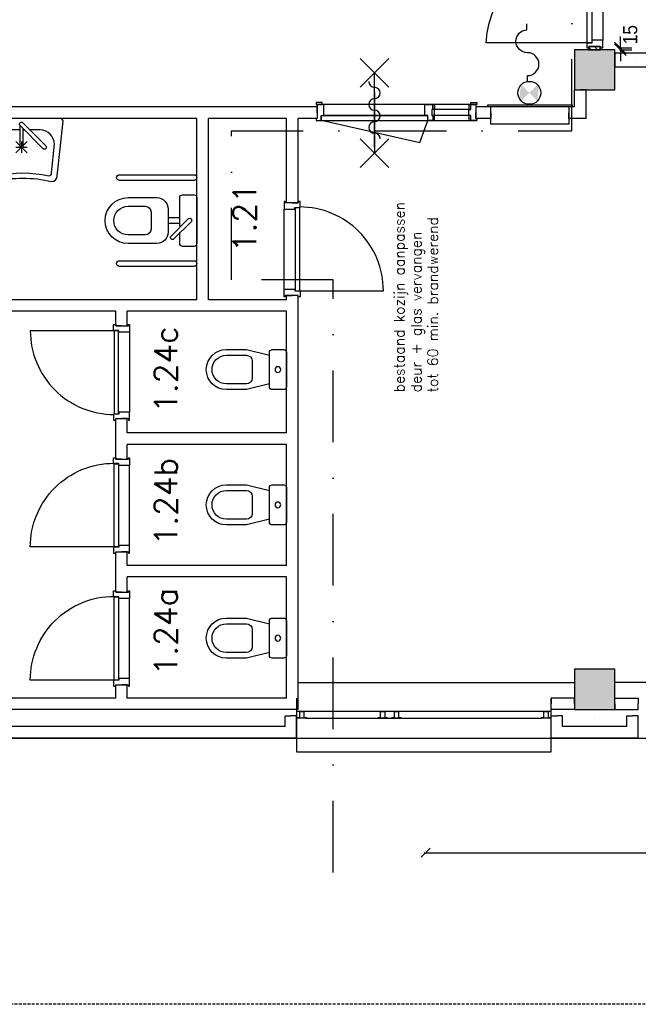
# Model space of a CAD drawing. Extents: x -84256 to 172857, y -58817 to 112048.
# Tile 49 of 90: x 44367 to 49762, y 29503 to 38083. Entities that reach past the tile are written whole.
import ezdxf

# ---------------------------------------------------------------- set-up
doc = ezdxf.new("R2010")
doc.units = 0
doc.header["$LTSCALE"] = 50
doc.header["$MEASUREMENT"] = 0
doc.header["$PDMODE"] = 3
doc.header["$PDSIZE"] = 0.001
for name, pattern in [('DASHDOT', [25, 12.5, -6.25, 0, -6.25]), ('DASHED', [0.75, 0.5, -0.25]), ('HIDDEN', [9.375, 6.25, -3.125])]:
    doc.linetypes.add(name, pattern=pattern)
doc.layers.get('0').update_dxf_attribs({"linetype": 'CONTINUOUS'})
doc.layers.get('DEFPOINTS').update_dxf_attribs({"linetype": 'CONTINUOUS'})
for name, color, linetype in [('1', 7, 'CONTINUOUS'), ('_BESTAAND_ONGEWIJZIGD', 8, 'CONTINUOUS'), ('_BRANDCOMPART', 6, 'DASHDOT'), ('_DETAILNUMMERS', 4, 'CONTINUOUS'), ('_KOLOMBESTAAND', 212, 'CONTINUOUS'), ('A--A21--_F-2--', 7, 'CONTINUOUS'), ('A--A56--_F123-', 7, 'CONTINUOUS'), ('A--L21--', 3, 'CONTINUOUS'), ('A--L21--_F-23-', 7, 'CONTINUOUS'), ('A--L28--', 7, 'CONTINUOUS'), ('A--L32--', 7, 'CONTINUOUS'), ('A--L32--_F-2--', 7, 'CONTINUOUS'), ('A--L32--_F-23-', 2, 'CONTINUOUS'), ('A--L32--_F123-', 1, 'CONTINUOUS'), ('A--L32--_F123-DRAAIR', 7, 'CONTINUOUS'), ('A--L56--', 7, 'CONTINUOUS'), ('A--L56--_F123-', 7, 'CONTINUOUS'), ('A--L65--', 7, 'CONTINUOUS'), ('A--L65--_F-23-', 7, 'CONTINUOUS'), ('A--L65--_F123-', 7, 'CONTINUOUS'), ('A--L74--', 7, 'CONTINUOUS'), ('A--L74--_F-23-', 7, 'CONTINUOUS'), ('A--M$1A-_F123-', 1, 'CONTINUOUS'), ('A--M1$A-_F123-', 1, 'CONTINUOUS'), ('A--T$1A-_F123-_R', 4, 'CONTINUOUS'), ('L1', 1, 'CONTINUOUS'), ('TEKSTKOZIJNMERK', 2, 'CONTINUOUS'), ('X--LR---_CP', 7, 'CONTINUOUS')]:
    doc.layers.add(name, color=color, linetype=linetype)
doc.layers.add('bruto vloeroppervlak', color=3, linetype='CONTINUOUS', plot=False)
doc.styles.add('ALFA-0_25', font='ROMANS')
doc.styles.add('B-01', font='SIMPLEX.SHX', dxfattribs={"width": 0.8, "height": 4.5})
doc.styles.add('HIEMSTRA', font='romans.shx')
doc.styles.get("Standard").update_dxf_attribs({"font": 'txt', "width": 0.9})
doc.dimstyles.new('BEILEN', dxfattribs={"dimscale": 40, "dimtxt": 2.5, "dimasz": 2, "dimexe": 0.3, "dimexo": 0.3, "dimgap": 2, "dimtad": 1, "dimdec": 0, "dimzin": 0, "dimdsep": 46, "dimtxsty": 'HIEMSTRA', "dimblk1": 'OBLIQUE', "dimblk2": 'OBLIQUE', "dimsah": 1, "dimcen": -0.09, "dimdle": 0.3, "dimse1": 1, "dimclrd": 2, "dimclre": 2, "dimclrt": 3, "dimadec": 0, "dimazin": 0, "dimtfac": 1, "dimtdec": 4, "dimtofl": 0, "dimtmove": 2, "dimatfit": 3, "dimldrblk": 'OBLIQUE', "dimfxl": 1, "dimtvp": 625, "dimtolj": 1, "dimtzin": 0, "dimarcsym": 0})
doc.dimstyles.new('STANDARD$0', dxfattribs={"dimscale": 50, "dimtxt": 2.5, "dimasz": 2, "dimexe": 2, "dimexo": 0, "dimgap": 2, "dimtad": 1, "dimdec": 0, "dimzin": 0, "dimdsep": 46, "dimtxsty": 'ALFA-0_25', "dimblk1": 'OBLIQUE', "dimblk2": 'OBLIQUE', "dimsah": 1, "dimcen": -3, "dimdle": 2, "dimclrd": 1, "dimclre": 1, "dimclrt": 2, "dimadec": 0, "dimazin": 0, "dimtfac": 0.666667, "dimtofl": 0, "dimtmove": 2, "dimatfit": 3, "dimldrblk": 'OBLIQUE', "dimfxl": 1, "dimtvp": 0.833333, "dimtolj": 1, "dimtzin": 0, "dimarcsym": 0})

# ---------------------------------------------------------------- blocks, each defined once
blk = doc.blocks.new('Q0340041A')
at = {"layer": '_BESTAAND_ONGEWIJZIGD', "linetype": 'Continuous'}
blk.add_lwpolyline([(0, 0), (0, -40), (726.12, -40), (723.12, 0), (0, 0)], close=True, dxfattribs=at)
blk.add_lwpolyline([(0, -40), (0, -770, 0.4142136), (730, -40)], format="xyb", dxfattribs=at)
blk = doc.blocks.new('DR_730BE')
at = {"layer": '_BESTAAND_ONGEWIJZIGD'}
blk.add_line((67, 0), (765, 0), dxfattribs=at)
for points in [[(0, -9), (0, 0), (67, 0), (67, -93.8), (52, -93.8), (52, -139), (0, -139), (0, -121), (12, -121), (12, -9), (0, -9)], [(832, -9), (832, 0), (765, 0), (765, -93.8), (780, -93.8), (780, -139), (832, -139), (832, -121), (820, -121), (820, -9), (832, -9)]]:
    blk.add_lwpolyline(points, close=True, dxfattribs=at)
at = {"layer": 'X--LR---_CP', "linetype": 'Continuous'}
blk.add_point((0, 0), dxfattribs=at)
blk.add_point((0, 0), dxfattribs=at)
at = {"layer": 'X--LR---_CP', "color": 1, "linetype": 'Continuous'}
blk.add_point((832, 0), dxfattribs=at)
blk.add_point((832, 0), dxfattribs=at)
blk.add_point((832, 0), dxfattribs=at)
at = {"layer": 'A--L32--', "linetype": 'Continuous'}
blk.add_blockref('Q0340041A', (53.5, -95.6), dxfattribs=at)
blk = doc.blocks.new('*U1304')
at = {"layer": 'A--L21--', "color": 8, "linetype": 'Continuous'}
for points in [[(-50, 50), (-50, 50), (-609.5, 50), (-609.5, 50)], [(50, -50), (50, -50), (-709.5, -50), (-709.5, -50)]]:
    blk.add_lwpolyline(points, dxfattribs=at)
blk = doc.blocks.new('*U1303')
at = {"layer": 'A--L21--', "color": 8, "linetype": 'Continuous'}
for points in [[(0, 0), (0, 50), (-204.7, 50), (-204.7, 0)], [(0, 0), (0, -50), (-204.7, -50), (-204.7, 0)]]:
    blk.add_lwpolyline(points, dxfattribs=at)
blk = doc.blocks.new('*U1302')
at = {"layer": 'A--L21--', "color": 8, "linetype": 'Continuous'}
for points in [[(-50, -50), (-50, -50), (-50, 145), (0, 145)], [(50, 50), (50, 50), (50, 145), (0, 145)]]:
    blk.add_lwpolyline(points, dxfattribs=at)
blk = doc.blocks.new('*U1301')
at = {"layer": 'A--L21--', "color": 8, "linetype": 'Continuous'}
for points in [[(0, 0), (0, 50), (204.7, 50), (204.7, 0)], [(0, 0), (0, -50), (204.7, -50), (204.7, 0)]]:
    blk.add_lwpolyline(points, dxfattribs=at)
blk = doc.blocks.new('*U1300')
at = {"layer": 'A--L21--', "color": 8, "linetype": 'Continuous'}
for points in [[(-50, 50), (-50, 50), (-50, 145), (0, 145)], [(50, -50), (50, -50), (50, 145), (0, 145)]]:
    blk.add_lwpolyline(points, dxfattribs=at)
blk = doc.blocks.new('*U1299')
at = {"layer": 'A--L21--', "color": 8, "linetype": 'Continuous'}
for points in [[(-50, 50), (-50, 50), (-7324.7, 50), (-7324.7, 50)], [(50, -50), (50, -50), (-7424.7, -50), (-7424.7, -50)]]:
    blk.add_lwpolyline(points, dxfattribs=at)
blk = doc.blocks.new('*U1298')
at = {"layer": 'A--L21--', "color": 8, "linetype": 'Continuous'}
for points in [[(-50, 50), (-50, 50), (-50, 145), (0, 145)], [(50, -50), (50, -50), (50, 145), (0, 145)]]:
    blk.add_lwpolyline(points, dxfattribs=at)
blk = doc.blocks.new('*U1297')
at = {"layer": 'A--L21--', "color": 8, "linetype": 'Continuous'}
for points in [[(0, 0), (-50, 0), (-50, 735), (-50, 735)], [(0, 0), (50, 0), (50, 735), (50, 735)]]:
    blk.add_lwpolyline(points, dxfattribs=at)
blk = doc.blocks.new('*U1296')
at = {"layer": 'A--L21--', "color": 8, "linetype": 'Continuous'}
for points in [[(-50, 50), (-50, 50), (-1097.3, 50), (-1097.3, 0)], [(0, -50), (0, -50), (-1097.3, -50), (-1097.3, 0)]]:
    blk.add_lwpolyline(points, dxfattribs=at)
blk = doc.blocks.new('*U1289')
at = {"layer": 'A--L21--', "color": 8, "linetype": 'Continuous'}
for points in [[(-50, 50), (-50, 50), (-1440, 50), (-1440, 50)], [(-50, -50), (-50, -50), (-1440, -50), (-1440, -50)]]:
    blk.add_lwpolyline(points, dxfattribs=at)
blk = doc.blocks.new('*U1288')
at = {"layer": 'A--L21--', "color": 8, "linetype": 'Continuous'}
for points in [[(-50, 50), (-50, 50), (-1440, 50), (-1440, 50)], [(-50, -50), (-50, -50), (-1440, -50), (-1440, -50)]]:
    blk.add_lwpolyline(points, dxfattribs=at)
blk = doc.blocks.new('*U1287')
at = {"layer": 'A--L21--', "color": 8, "linetype": 'Continuous'}
for points in [[(0, 50), (0, 50), (-1602, 50), (-1602, 50)], [(-50, -50), (-50, -50), (-1602, -50), (-1602, -50)]]:
    blk.add_lwpolyline(points, dxfattribs=at)
blk = doc.blocks.new('*U1286')
at = {"layer": 'A--L21--', "color": 8, "linetype": 'Continuous'}
for points in [[(0, 0), (-50, 0), (-50, 128.1), (-50, 128.1)], [(0, 0), (50, 0), (50, 128.1), (50, 128.1)]]:
    blk.add_lwpolyline(points, dxfattribs=at)
blk = doc.blocks.new('*U1285')
at = {"layer": 'A--L21--', "color": 8, "linetype": 'Continuous'}
for points in [[(-50, 50), (-50, 50), (-708, 50), (-708, 50)], [(0, -50), (0, -50), (-658, -50), (-658, -50)]]:
    blk.add_lwpolyline(points, dxfattribs=at)
blk = doc.blocks.new('*U1284')
at = {"layer": 'A--L21--', "color": 8, "linetype": 'Continuous'}
for points in [[(-50, 0), (-50, 0), (-50, 173.9), (0, 173.9)], [(50, 50), (50, 50), (50, 173.9), (0, 173.9)]]:
    blk.add_lwpolyline(points, dxfattribs=at)
blk = doc.blocks.new('*U1283')
at = {"layer": 'A--L21--', "color": 8, "linetype": 'Continuous'}
for points in [[(-50, 0), (-50, 0), (-50, 168.9), (0, 168.9)], [(50, 50), (50, 50), (50, 168.9), (0, 168.9)]]:
    blk.add_lwpolyline(points, dxfattribs=at)
blk = doc.blocks.new('*U1282')
at = {"layer": 'A--L21--', "color": 8, "linetype": 'Continuous'}
for points in [[(-50, 50), (-50, 50), (-50, 164.5), (0, 164.5)], [(50, 50), (50, 50), (50, 164.5), (0, 164.5)]]:
    blk.add_lwpolyline(points, dxfattribs=at)
blk = doc.blocks.new('*U1281')
at = {"layer": 'A--L21--', "color": 8, "linetype": 'Continuous'}
for points in [[(0, 0), (-50, 0), (-50, 183.1), (-50, 183.1)], [(0, 0), (50, 0), (50, 133.1), (50, 133.1)]]:
    blk.add_lwpolyline(points, dxfattribs=at)
blk = doc.blocks.new('*U1280')
at = {"layer": 'A--L21--', "color": 8, "linetype": 'Continuous'}
for points in [[(-50, 50), (-50, 50), (-1440, 50), (-1440, 50)], [(50, -50), (50, -50), (-1490, -50), (-1490, -50)]]:
    blk.add_lwpolyline(points, dxfattribs=at)
blk = doc.blocks.new('*U1259')
at = {"layer": 'A--L21--', "color": 8, "linetype": 'Continuous'}
for points in [[(0, 50), (0, 50), (-2410, 50), (-2410, 50)], [(-50, -50), (-50, -50), (-2310, -50), (-2310, -50)]]:
    blk.add_lwpolyline(points, dxfattribs=at)
blk = doc.blocks.new('*U1258')
at = {"layer": 'A--L21--', "color": 8, "linetype": 'Continuous'}
for points in [[(50, 0), (50, 0), (50, 1160), (50, 1160)], [(-50, 50), (-50, 50), (-50, 1110), (-50, 1110)]]:
    blk.add_lwpolyline(points, dxfattribs=at)
blk = doc.blocks.new('*U1257')
at = {"layer": 'A--L21--', "color": 8, "linetype": 'Continuous'}
for points in [[(0, 0), (0, 50), (-216.4, 50), (-216.4, 50)], [(0, 0), (0, -50), (-166.4, -50), (-166.4, -50)]]:
    blk.add_lwpolyline(points, dxfattribs=at)
blk = doc.blocks.new('*U1256')
at = {"layer": 'A--L21--', "color": 8, "linetype": 'Continuous'}
for points in [[(-50, 50), (-50, 50), (-50, 1630), (-50, 1630)], [(50, 50), (50, 50), (50, 1630), (50, 1630)]]:
    blk.add_lwpolyline(points, dxfattribs=at)
blk = doc.blocks.new('*U1255')
at = {"layer": 'A--L21--', "color": 8, "linetype": 'Continuous'}
for points in [[(-50, 50), (-50, 50), (-732, 50), (-732, 50)], [(-50, -50), (-50, -50), (-782, -50), (-782, -50)]]:
    blk.add_lwpolyline(points, dxfattribs=at)
blk = doc.blocks.new('*U1254')
at = {"layer": 'A--L21--', "color": 8, "linetype": 'Continuous'}
for points in [[(0, 50), (0, 50), (-782, 50), (-782, 50)], [(-50, -50), (-50, -50), (-732, -50), (-732, -50)]]:
    blk.add_lwpolyline(points, dxfattribs=at)
blk = doc.blocks.new('*U1253')
at = {"layer": 'A--L21--', "color": 8, "linetype": 'Continuous'}
for points in [[(-50, 50), (-50, 50), (-50, 199.3), (0, 199.3)], [(50, -50), (50, -50), (50, 199.3), (0, 199.3)]]:
    blk.add_lwpolyline(points, dxfattribs=at)
blk = doc.blocks.new('*U1252')
at = {"layer": 'A--L21--', "color": 8, "linetype": 'Continuous'}
for points in [[(-50, 50), (-50, 50), (-50, 87), (0, 87)], [(50, 0), (50, 0), (50, 87), (0, 87)]]:
    blk.add_lwpolyline(points, dxfattribs=at)
blk = doc.blocks.new('*U1173')
at = {"layer": 'A--L21--', "color": 8, "linetype": 'Continuous'}
for points in [[(-50, 50), (-50, 50), (-100.5, 50), (-100.5, 0)], [(50, -50), (50, -50), (-100.5, -50), (-100.5, 0)]]:
    blk.add_lwpolyline(points, dxfattribs=at)
blk = doc.blocks.new('Q070108-')
at = {"layer": 'X--LR---_CP'}
for p in [(0, 0), (0, 0), (700, 0)]:
    blk.add_point(p, dxfattribs=at)
blk = doc.blocks.new('Q070109-')
at = {"layer": 'X--LR---_CP'}
for p in [(0, 0), (0, 0), (400, 0)]:
    blk.add_point(p, dxfattribs=at)
blk = doc.blocks.new('Q070110-')
at = {"layer": 'X--LR---_CP'}
for p in [(0, 0), (0, 0), (250, 0)]:
    blk.add_point(p, dxfattribs=at)
blk = doc.blocks.new('Q070111-')
at = {"layer": 'X--LR---_CP'}
for p in [(0, 0), (0, 0), (400, 0)]:
    blk.add_point(p, dxfattribs=at)
blk = doc.blocks.new('Q070112-')
at = {"layer": 'X--LR---_CP'}
for p in [(0, 0), (0, 0), (225, 0)]:
    blk.add_point(p, dxfattribs=at)
blk = doc.blocks.new('Q070062-')
at = {"layer": 'A--L74--_F-23-', "color": 1, "linetype": 'Continuous'}
for p, q in [((-25, -150), (-25, -250)), ((25, -150), (25, -250))]:
    blk.add_line(p, q, dxfattribs=at)
for points in [[(-350, -25), (-350, -675, -1), (-400, -675), (-400, -25, -1), (-350, -25)], [(50, -150), (-200, -150, -0.41), (-225, -125), (-225, -25, -0.41), (-200, 0), (200, 0, -0.41), (225, -25), (225, -125, -0.41), (200, -150), (100, -150)], [(400, -25), (400, -675, -1), (350, -675), (350, -25, -1), (400, -25)], [(10, -50), (160, -200, -1), (135, -225), (-15, -75, -1), (10, -50)], [(-100, -250), (100, -250, -0.41), (200, -350), (200, -600, -1), (-200, -600), (-200, -350, -0.41), (-100, -250)], [(-75, -400), (75, -400, -0.41), (125, -450), (125, -600, -1), (-125, -600), (-125, -450, -0.41), (-75, -400)]]:
    blk.add_lwpolyline(points, format="xyb", dxfattribs=at)
at = {"layer": 'A--L74--_F-23-', "color": 255}
blk.add_circle((0, 0), 0.0123, dxfattribs=at)
at = {"layer": 'X--LR---_CP'}
for p in [(-225, 0), (225, 0), (225, 0)]:
    blk.add_point(p, dxfattribs=at)
at = {"layer": 'A--L74--', "extrusion": (-1, 0, 0)}
for name, p in [('Q070108-', (0, 0, 350)), ('Q070108-', (0, 0, -400)), ('Q070110-', (50, 0, -25))]:
    blk.add_blockref(name, p, dxfattribs=at)
at = {"layer": 'A--L74--', "extrusion": (0, -1, 0)}
blk.add_blockref('Q070109-', (-200, 0), dxfattribs=at)
at = {"layer": 'A--L74--'}
blk.add_blockref('Q070111-', (-200, 0), dxfattribs=at)
at = {"layer": 'A--L74--', "extrusion": (-0.707107, -0.707107, 0)}
blk.add_blockref('Q070112-', (35.4, 0, 35.4), dxfattribs=at)
blk = doc.blocks.new('Q070093-')
at = {"layer": 'X--LR---_CP'}
for p in [(0, 0), (0, 0), (225, 0)]:
    blk.add_point(p, dxfattribs=at)
blk = doc.blocks.new('Q070094-')
at = {"layer": 'X--LR---_CP'}
for p in [(0, 0), (0, 0), (312.5, 0)]:
    blk.add_point(p, dxfattribs=at)
blk = doc.blocks.new('Q070055-')
at = {"layer": 'A--L74--_F-23-', "color": 1, "linetype": 'Continuous'}
for p, q in [((0, -100, -700), (12.5, -100, -700)), ((-62.5, -200, -700), (37.5, -300, -700)), ((-62.5, -300, -700), (37.5, -200, -700)), ((-62.5, -250, -700), (37.5, -250, -700)), ((-12.5, -200, -700), (-12.5, -300, -700))]:
    blk.add_line(p, q, dxfattribs=at)
at = {"layer": 'A--L74--_F-23-', "color": 1, "linetype": 'Continuous', "elevation": -700}
blk.add_lwpolyline([(250, -550, 0.41), (300, -500), (350, -25, 0.41), (325, 0), (-325, 0, 0.41), (-350, -25), (-300, -500, 0.41), (-250, -550, -0.12)], format="xyb", close=True, dxfattribs=at)
for points in [[(0, -37.5), (200, -237.5, -1), (175, -262.5), (-25, -62.5, -1), (0, -37.5)], [(0, -87.5), (0, -250, -1), (-25, -250), (-25, -62.5)], [(-25, -100), (-150, -100, 0.41), (-275, -225), (-250, -475, 0.41), (-225, -500, -0.11), (225, -500, 0.41), (250, -475), (275, -225, 0.41), (150, -100), (62.5, -100)]]:
    blk.add_lwpolyline(points, format="xyb", dxfattribs=at)
at = {"layer": 'A--L74--_F-23-', "color": 255}
blk.add_circle((0, 0), 0.0123, dxfattribs=at)
at = {"layer": 'A--L74--', "extrusion": (-0.707107, -0.707107, 0)}
blk.add_blockref('Q070094-', (17.7, -700, 35.4), dxfattribs=at)
at = {"layer": 'A--L74--', "extrusion": (-1, 0, 0)}
blk.add_blockref('Q070093-', (37.5, -700), dxfattribs=at)
blk = doc.blocks.new('Q070064A')
at = {"layer": 'A--L74--_F-23-', "color": 8, "linetype": 'Continuous'}
for points in [[(-150, 0), (150, 0, -0.41), (175, -25), (175, -125, -0.41), (150, -150), (-150, -150, -0.41), (-175, -125), (-175, -25, -0.41), (-150, 0)], [(125, -150), (175, -350), (175, -525, -1), (-175, -525), (-175, -350), (-125, -150)], [(-75, -300), (75, -300, -0.41), (125, -350), (125, -525, -1), (-125, -525), (-125, -350, -0.41), (-75, -300)]]:
    blk.add_lwpolyline(points, format="xyb", dxfattribs=at)
blk.add_lwpolyline([(-25, -75, 1), (25, -75, 1)], format="xyb", close=True, dxfattribs=at)
at = {"layer": 'A--L74--_F-23-', "color": 255}
blk.add_circle((0, 0), 0.0123, dxfattribs=at)
blk = doc.blocks.new('*U1159')
at = {"layer": 'A--L21--', "color": 8, "linetype": 'Continuous'}
for points in [[(50, -50), (50, -50), (50, 1155.6), (50, 1155.6)], [(-50, 50), (-50, 50), (-50, 1105.6), (-50, 1105.6)]]:
    blk.add_lwpolyline(points, dxfattribs=at)
blk = doc.blocks.new('*U1158')
at = {"layer": 'A--L21--', "color": 8, "linetype": 'Continuous'}
for points in [[(50, 0), (50, 0), (50, 1155), (50, 1155)], [(-50, 50), (-50, 50), (-50, 1105), (-50, 1105)]]:
    blk.add_lwpolyline(points, dxfattribs=at)
blk = doc.blocks.new('*U1157')
at = {"layer": 'A--L21--', "color": 8, "linetype": 'Continuous'}
for points in [[(0, 0), (-50, 0), (-50, 178.1), (-50, 178.1)], [(0, 0), (50, 0), (50, 128.1), (50, 128.1)]]:
    blk.add_lwpolyline(points, dxfattribs=at)
blk = doc.blocks.new('S050122-')
at = {"layer": 'A--A56--_F123-', "color": 2}
for points in [[(0.59, 1.09), (3.18, 1.29), (2, -0.33), (3.41, 1.09)], [(1.09, -2.11), (0.59, -1.74), (3.41, -1.74), (2, -0.33)]]:
    blk.add_solid(points, dxfattribs=at)
at = {"layer": 'A--L56--_F123-', "color": 1, "linetype": 'Continuous'}
blk.add_lwpolyline([(0, -0.33, 1), (4, -0.33, 1)], format="xyb", close=True, dxfattribs=at)
blk.add_lwpolyline([(4, -0.66), (5, -0.66, -1), (9, -0.66, 0.98), (13, -0.74), (14, -0.74)], format="xyb", dxfattribs=at)
blk = doc.blocks.new('6432')
at = {"layer": '1', "color": 1, "linetype": 'Continuous'}
blk.add_line((0, 0), (0, 80), dxfattribs=at)
at = {"layer": '_BESTAAND_ONGEWIJZIGD', "linetype": 'Continuous'}
blk.add_lwpolyline([(0, 80), (-4, 80), (-4, 58), (-57, 58), (-57, 22), (-4, 22), (-4, 0), (0, 0)], close=True, dxfattribs=at)
blk = doc.blocks.new('_OBLIQUE')
at = {"color": 0, "linetype": 'ByBlock'}
blk.add_line((-0.5, -0.5), (0.5, 0.5), dxfattribs=at)
blk = doc.blocks.new('*D102')
at = {"layer": 'A--M$1A-_F123-', "color": 2, "linetype": 'Continuous', "lineweight": -2, "transparency": 16777216}
for p, q in [((47895, 30823.6), (52034.4, 30823.6)), ((52022.4, 30834.5), (52022.4, 30835.6))]:
    blk.add_line(p, q, dxfattribs=at)
at = {"layer": 'DEFPOINTS', "color": 0, "linetype": 'Continuous', "transparency": 16777216}
for p in [(47907, 30822.5), (52022.4, 30823.6), (52022.4, 30822.5)]:
    blk.add_point(p, dxfattribs=at)
at = {"layer": 'A--M$1A-_F123-', "color": 2, "linetype": 'Continuous', "lineweight": -2, "transparency": 16777216, "xscale": 80, "yscale": 80, "zscale": 80, "rotation": 180}
blk.add_blockref('_OBLIQUE', (47907, 30823.6), dxfattribs=at)
at = {"layer": 'A--M$1A-_F123-', "color": 2, "linetype": 'Continuous', "lineweight": -2, "transparency": 16777216, "xscale": 80, "yscale": 80, "zscale": 80}
blk.add_blockref('_OBLIQUE', (52022.4, 30823.6), dxfattribs=at)
at = {"layer": 'A--M$1A-_F123-', "color": 3, "linetype": 'Continuous', "transparency": 16777216, "insert": (49964.7, 30953.6), "char_height": 100, "attachment_point": 5}
blk.add_mtext('\\A1;4115', dxfattribs=at)
blk = doc.blocks.new('type 5d')
at = {"layer": 'A--L32--_F-23-'}
for points in [[(-1861, 51.5), (-1861, 69.5), (-1794, 69.5), (-1794, -24.3), (-1819, -24.3), (-1819, -69.5), (-1861, -69.5), (-1861, -51.5), (-1849, -51.5), (-1849, 51.5), (-1861, 51.5)], [(0, 51.5), (0, 69.5), (-67, 69.5), (-67, -24.3), (-42, -24.3), (-42, -69.5), (0, -69.5), (0, -51.5), (-12, -51.5), (-12, 51.5), (0, 51.5)], [(-1817, -26.1), (-1817, -66.1), (-937, -66.1), (-940, -26.1), (-1817, -26.1)], [(-44, -26.1), (-44, -66.1), (-924, -66.1), (-921, -26.1), (-44, -26.1)]]:
    blk.add_lwpolyline(points, close=True, dxfattribs=at)
at = {"layer": 'A--L32--_F123-', "color": 1}
blk.add_line((-1794, 69.5), (-67, 69.5), dxfattribs=at)
at = {"layer": 'A--L32--_F123-DRAAIR', "color": 1}
for points in [[(-1817, -66.1), (-1817, -946.1, 0.381848), (-944.1, -66.3)], [(-44, -66.1), (-44, -946.1, -0.381848), (-916.9, -66.3)]]:
    blk.add_lwpolyline(points, format="xyb", dxfattribs=at)
blk = doc.blocks.new('Q027011-')
at = {"layer": 'A--A21--_F-2--', "linetype": 'Continuous'}
h = blk.add_hatch(dxfattribs=at)
h.set_pattern_fill('ALFALINE', color=9, scale=40, style=0)
h.set_pattern_definition([(45, (0, 0), (-28.284, 28.284), [])])
h.paths.add_polyline_path([(0, 0), (27, 0), (27, 100), (0, 100)])
at = {"layer": 'A--L21--_F-23-', "color": 2, "linetype": 'Continuous'}
blk.add_lwpolyline([(0, 0), (27, 0), (27, 100), (0, 100)], close=True, dxfattribs=at)
at = {"layer": 'X--LR---_CP', "color": 1, "linetype": 'Continuous'}
blk.add_point((0, 0), dxfattribs=at)
blk = doc.blocks.new('*D483')
at = {"layer": 'A--M1$A-_F123-', "color": 1, "lineweight": -2, "transparency": 16777216}
for p, q in [((49605.8, 37836.9), (49605.8, 37936.9)), ((49599.3, 37836.9), (49705.8, 37836.9)), ((49599.3, 37821.9), (49705.8, 37821.9)), ((49605.8, 37821.9), (49605.8, 37721.9))]:
    blk.add_line(p, q, dxfattribs=at)
at = {"layer": 'DEFPOINTS', "color": 0, "transparency": 16777216}
for p in [(49599.3, 37836.9), (49599.3, 37821.9), (49605.8, 37821.9)]:
    blk.add_point(p, dxfattribs=at)
at = {"layer": 'A--M1$A-_F123-', "color": 1, "lineweight": -2, "transparency": 16777216, "xscale": 100, "yscale": 100, "zscale": 100}
for p, rotation in [((49605.8, 37836.9), 270), ((49605.8, 37821.9), 90)]:
    blk.add_blockref('_OBLIQUE', p, dxfattribs=dict(at, rotation=rotation))
at = {"layer": 'A--M1$A-_F123-', "color": 2, "transparency": 16777216, "insert": (49691.7, 37952.9), "char_height": 125, "attachment_point": 5, "rotation": 90}
blk.add_mtext('\\A1;15', dxfattribs=at)
blk = doc.blocks.new('A$C2EE40F78')
at = {"layer": '_DETAILNUMMERS', "color": 2}
for points in [[(8, 139), (8, 18), (0, 18), (0, 0), (51, 0), (51, 43), (68, 43), (68, 96), (51, 96), (51, 139)], [(68, 96), (51, 96), (51, 139), (68, 139)], [(384, 139), (367, 139), (367, 96), (384, 96)], [(392, 43), (367, 43), (367, 96), (392, 96)], [(384, 139), (384, 96), (392, 96), (392, 43), (384, 43), (384, 0), (427, 0), (427, 43), (452, 43), (452, 139)], [(1392, 139), (1392, 18), (1400, 18), (1400, 0), (1357, 0), (1357, 43), (1332, 43), (1332, 139)], [(68, 0), (51, 0), (51, 43), (68, 43)], [(384, 0), (367, 0), (367, 43), (384, 43)]]:
    blk.add_lwpolyline(points, close=True, dxfattribs=at)
at = {"layer": 'A--L32--', "color": 1}
for p, q in [((51, 139), (1332, 139)), ((51, 96), (392, 96)), ((1400, 0), (0, 0)), ((51, 43), (392, 43)), ((452, 43), (1332, 43))]:
    blk.add_line(p, q, dxfattribs=at)
for points in [[(0, 139), (51, 139), (51, 157), (0, 157)], [(1400, 139), (1349, 139), (1349, 157), (1400, 157)], [(1357, 40), (1357, 0), (427, 0), (427, 40)]]:
    blk.add_lwpolyline(points, close=True, dxfattribs=at)
at = {"layer": 'A--L32--_F-2--', "color": 1, "linetype": 'Continuous'}
blk.add_lwpolyline([(1343, 0), (496.75, -191.25), (427, 0)], dxfattribs=at)
at = {"layer": 'A--L32--_F123-', "color": 1, "linetype": 'Continuous'}
blk.add_lwpolyline([(892, 243.62), (892, -253.38)], dxfattribs=at)
at = {"layer": 'X--LR---_CP'}
blk.add_point((532, 43), dxfattribs=at)
blk.add_point((532, 43), dxfattribs=at)
blk.add_point((532, 43), dxfattribs=at)
blk = doc.blocks.new('*U832')
at = {"layer": 'A--L21--', "color": 8, "linetype": 'Continuous'}
for points in [[(0, 0), (0, 50), (-131.9, 50), (-131.9, 0)], [(0, 0), (0, -50), (-131.9, -50), (-131.9, 0)]]:
    blk.add_lwpolyline(points, dxfattribs=at)
blk = doc.blocks.new('S060204-')
at = {"layer": 'A--L65--_F-23-', "color": 255}
blk.add_circle((0, 0), 0.0123, dxfattribs=at)
at = {"layer": 'A--L65--_F123-', "color": 1, "linetype": 'Continuous'}
for points in [[(-1.25, 6.25), (1.25, 3.75)], [(1.25, 6.25), (-1.25, 3.75)], [(0, 0), (0, 5)]]:
    blk.add_lwpolyline(points, dxfattribs=at)
blk = doc.blocks.new('S060205A')
at = {"layer": 'A--L65--_F-23-', "color": 255}
blk.add_circle((0, -0.0123), 0.0123, dxfattribs=at)
at = {"layer": 'A--L65--_F123-', "color": 1, "linetype": 'Continuous'}
blk.add_lwpolyline([(0, -0.0123), (0, 6.2377)], dxfattribs=at)
for points in [[(-0.5, 5.7377, 0.41), (0, 5.2377)], [(0, 4.2377, 1), (0, 5.2377)], [(0, 4.2377, 1), (0, 3.2377)], [(0, 2.2377, 1), (0, 3.2377)], [(0, 2.2377, 1), (0, 1.2377)], [(0.5, 0.7377, 0.41), (0, 1.2377)]]:
    blk.add_lwpolyline(points, format="xyb", dxfattribs=at)
at = {"layer": 'A--L65--', "xscale": -1}
blk.add_blockref('S060204-', (0, 1.4877), dxfattribs=at)
blk.add_blockref('S060204-', (0, 1.4877), dxfattribs=at)
at = {"layer": 'A--L65--', "rotation": 180}
blk.add_blockref('S060204-', (0, 4.4877), dxfattribs=at)
blk.add_blockref('S060204-', (0, 4.4877), dxfattribs=at)

msp = doc.modelspace()

# ---------------------------------------------------------------- hatches: boundary and pattern name
at = {"layer": '_KOLOMBESTAAND', "linetype": 'HIDDEN'}
for points in [[(49207, 37471.9), (49557, 37471.9), (49557, 37821.9), (49207, 37821.9)], [(49207, 37471.9), (49557, 37471.9), (49557, 37821.9), (49207, 37821.9)], [(49207, 32071.9), (49557, 32071.9), (49557, 32421.9), (49207, 32421.9)], [(49207, 32071.9), (49557, 32071.9), (49557, 32421.9), (49207, 32421.9)]]:
    msp.add_hatch(color=256, dxfattribs=at).paths.add_polyline_path(points)

# ---------------------------------------------------------------- linework, layer by layer
at = {"linetype": 'Continuous'}
msp.add_lwpolyline([(49184.6, 37342.5), (49184.5, 37322.5), (48448.5, 37322.6), (48448.6, 37342.6)], close=True, dxfattribs=at)
msp.add_lwpolyline([(49156.6, 37322.5), (49156.5, 37172.5), (48476.5, 37172.5), (48476.6, 37322.5)], dxfattribs=at)
at = {"layer": '_BESTAAND_ONGEWIJZIGD'}
for p, q in [((46782, 32171.9), (46782, 31701.9)), ((49002.3, 31701.9), (49002.3, 32171.9)), ((49002.3, 32053.9), (46782, 32053.9)), ((46862, 31996.9), (48917.3, 31996.9)), ((46782, 31701.9), (49002.3, 31701.9))]:
    msp.add_line(p, q, dxfattribs=at)
at = {"layer": '_BESTAAND_ONGEWIJZIGD', "linetype": 'DASHED'}
msp.add_lwpolyline([(55147.3, 31812.5), (55147.3, 29502.5), (39307.3, 29502.5), (39307.3, 32252.5)], dxfattribs=at)
at = {"layer": '_BRANDCOMPART'}
msp.add_lwpolyline([(47099.4, 30650.8), (47099.4, 35817.5), (46214, 35817.5), (46214, 37113.5), (49181.3, 37113.5), (49181.3, 39577.1), (48480, 39577.1), (48480, 42789.3), (40221.6, 42789.3), (40221.6, 49046.7), (39064.6, 49046.7), (39064.6, 56840.7), (39064.6, 56840.7), (40388.8, 56840.7), (40388.8, 59802), (40388.8, 59802), (37996.9, 59802), (37996.9, 64946.5), (36327, 64587.4), (36327, 72357.4), (34739.4, 72702.5)], dxfattribs=at)
at = {"layer": 'A--L21--'}
for p, q in [((46794.3, 32306.9), (49207, 32306.9)), ((52022.3, 32306.9), (49557, 32306.9))]:
    msp.add_line(p, q, dxfattribs=at)
at = {"layer": 'A--L21--', "color": 2, "linetype": 'Continuous'}
msp.add_lwpolyline([(49557, 37671.9), (52022.9, 37671.9), (52022.2, 32071.9), (52142.9, 32071.9), (52142.9, 37671.9), (54607, 37671.9), (54607, 37791.9), (49557, 37792.9)], close=True, dxfattribs=at)
at = {"layer": 'A--L28--', "color": 3, "linetype": 'Continuous'}
for points in [[(49207, 37471.9), (49557, 37471.9), (49557, 37821.9), (49207, 37821.9)], [(49207, 37471.9), (49557, 37471.9), (49557, 37821.9), (49207, 37821.9)], [(49207, 32071.9), (49557, 32071.9), (49557, 32421.9), (49207, 32421.9)], [(49207, 32071.9), (49557, 32071.9), (49557, 32421.9), (49207, 32421.9)]]:
    msp.add_lwpolyline(points, close=True, dxfattribs=at)
at = {"layer": 'bruto vloeroppervlak'}
msp.add_lwpolyline([(31620.2, 31982.1), (31840.9, 31982.1), (31840.9, 31967.1), (39307.3, 31967.1), (39307.3, 31822.5), (71357, 31822.5), (71357, 38067.5), (69007.3, 38067.5), (69007.3, 39621.9), (69177, 39621.9), (69177, 44220), (68747, 44220), (68747, 43947.5), (65957, 43947.5), (65957, 45670), (49002.3, 45670), (49002.3, 45495), (48184.8, 45495), (48184.8, 55968.9), (48357.3, 55968.9), (48357.3, 56606.9), (46057, 56606.9), (46057, 68672.9)], dxfattribs=at)
at = {"layer": 'L1'}
msp.add_line((49748.3, 37721.4), (49748.3, 37721.4), dxfattribs=at)
at = {"layer": 'X--LR---_CP', "color": 1, "linetype": 'Continuous'}
msp.add_point((49382.3, 31996.9), dxfattribs=at)
msp.add_point((49382.3, 31996.9), dxfattribs=at)

# ---------------------------------------------------------------- block references
at = {"layer": '_BESTAAND_ONGEWIJZIGD', "linetype": 'Continuous', "xscale": -1, "rotation": 90}
for p in [(46867, 31996.9), (47572.3, 31996.9), (47692.3, 31996.9), (48997.3, 31996.9)]:
    msp.add_blockref('6432', p, dxfattribs=at)
at = {"layer": 'A--L21--', "color": 1, "rotation": 270}
msp.add_blockref('Q027011-', (49330.5, 37848.9), dxfattribs=at)
at = {"layer": 'A--L21--', "linetype": 'Continuous'}
for name, p in [('*U1253', (49257, 37272.5)), ('*U1259', (45962.3, 37272.5)), ('*U1254', (46744.3, 37272.5)), ('*U1257', (46960.7, 37272.5)), ('*U1173', (49257, 37272.5)), ('*U1256', (45962.3, 35592.5)), ('*U1297', (46744.3, 36487.5)), ('*U1287', (45254.3, 35592.5)), ('*U1285', (45962.3, 35592.5)), ('*U1255', (46744.3, 35592.5)), ('*U1252', (46744.3, 35592.5)), ('*U1286', (45254.3, 35414.5)), ('*U1258', (46744.3, 34432.5)), ('*U1284', (45254.3, 34432.5)), ('*U1157', (45254.3, 34254.4)), ('*U1289', (46744.3, 34432.5)), ('*U1158', (46744.3, 33277.5)), ('*U1283', (45254.3, 33277.5)), ('*U1288', (46744.3, 33277.5)), ('*U1281', (45254.3, 33094.4)), ('*U1159', (46744.3, 32121.9)), ('*U1282', (45254.3, 32121.9)), ('*U1296', (45254.3, 32121.9)), ('*U1280', (46744.3, 32121.9)), ('*U1303', (49207, 32121.9)), ('*U1301', (49557, 32121.9)), ('*U1298', (46732, 31872.5)), ('*U1302', (49052.3, 31872.5)), ('*U1300', (49711.8, 31872.5)), ('*U1299', (46732, 31872.5)), ('*U1304', (49711.8, 31872.5))]:
    msp.add_blockref(name, p, dxfattribs=at)
at = {"layer": 'A--L21--'}
msp.add_blockref('*U832', (48476.6, 37272.5), dxfattribs=at)
at = {"layer": 'A--L32--', "color": 1, "xscale": -1}
msp.add_blockref('A$C2EE40F78', (48352.7, 37204.5), dxfattribs=at)
at = {"layer": 'A--L32--'}
for p, rotation in [((46673.3, 35667.5), 90), ((45325.3, 35426.5), 270)]:
    msp.add_blockref('DR_730BE', p, dxfattribs=dict(at, rotation=rotation))
at = {"layer": 'A--L32--', "xscale": -1, "rotation": 270}
for p in [(45325.3, 33434.4), (45325.3, 32274.4)]:
    msp.add_blockref('DR_730BE', p, dxfattribs=at)
at = {"layer": 'A--L32--_F123-', "color": 1, "rotation": 270}
msp.add_blockref('type 5d', (49382, 37836.9), dxfattribs=at)
at = {"layer": 'A--L56--', "linetype": 'Continuous', "xscale": -50, "yscale": 50, "rotation": 270}
msp.add_blockref('S050122-', (48828.3, 37345.9), dxfattribs=at)
at = {"layer": 'A--L65--', "xscale": 100, "yscale": 100, "zscale": 2}
msp.add_blockref('S060205A', (47460.7, 36970.8), dxfattribs=at)
at = {"layer": 'A--L74--', "linetype": 'Continuous'}
msp.add_blockref('Q070055-', (44395.1, 37222.5), dxfattribs=at)
at = {"layer": 'A--L74--', "linetype": 'Continuous', "rotation": 270}
for name, p in [('Q070062-', (45912.3, 36332.5)), ('Q070064A', (46694.3, 35034.1)), ('Q070064A', (46694.3, 33855)), ('Q070064A', (46694.3, 32693.6))]:
    msp.add_blockref(name, p, dxfattribs=at)

# ---------------------------------------------------------------- texts
at = {"layer": 'A--T$1A-_F123-_R', "style": 'ALFA-0_25'}
for s, p in [('1.21', (46428, 36057)), ('1.24c', (45741.6, 34657.5)), ('1.24b', (45741.6, 33502.5)), ('1.24a', (45741.6, 32369.6))]:
    msp.add_text(s, height=200, rotation=90, dxfattribs=at).set_placement(p)
at = {"layer": 'TEKSTKOZIJNMERK', "style": 'B-01'}
for s, p in [('bestaand kozijn aanpassen ', (47722.7, 34835.8)), ('tot 60 min. brandwerend', (48014.1, 34835.8)), ('deur + glas vervangen', (47869.8, 34835.8))]:
    msp.add_text(s, height=90, rotation=90, dxfattribs=at).set_placement(p)

# ---------------------------------------------------------------- dimensions: what is measured, and where the dimension line sits
at = {"layer": 'A--M$1A-_F123-', "linetype": 'Continuous'}
dim = msp.add_linear_dim(base=(52022.4, 30823.6), p1=(47907, 30822.5), p2=(52022.4, 30822.5), dimstyle='BEILEN', override={"dimtxsty": 'Standard', "dimtmove": 0}, dxfattribs=at)
dim.commit()
dim.dimension.update_dxf_attribs({"geometry": '*D102', "text_midpoint": (49964.7, 30953.6)})
at = {"layer": 'A--M1$A-_F123-'}
dim = msp.add_linear_dim(base=(49605.8, 37821.9), p1=(49599.3, 37836.9), p2=(49599.3, 37821.9), angle=90, dimstyle='STANDARD$0', override={"dimscale": 50, "dimtxsty": 'Standard'}, dxfattribs=at)
dim.commit()
dim.dimension.update_dxf_attribs({"geometry": '*D483', "text_midpoint": (49691.7, 37952.9), "dimtype": 160})

doc.saveas('drawing.dxf')
